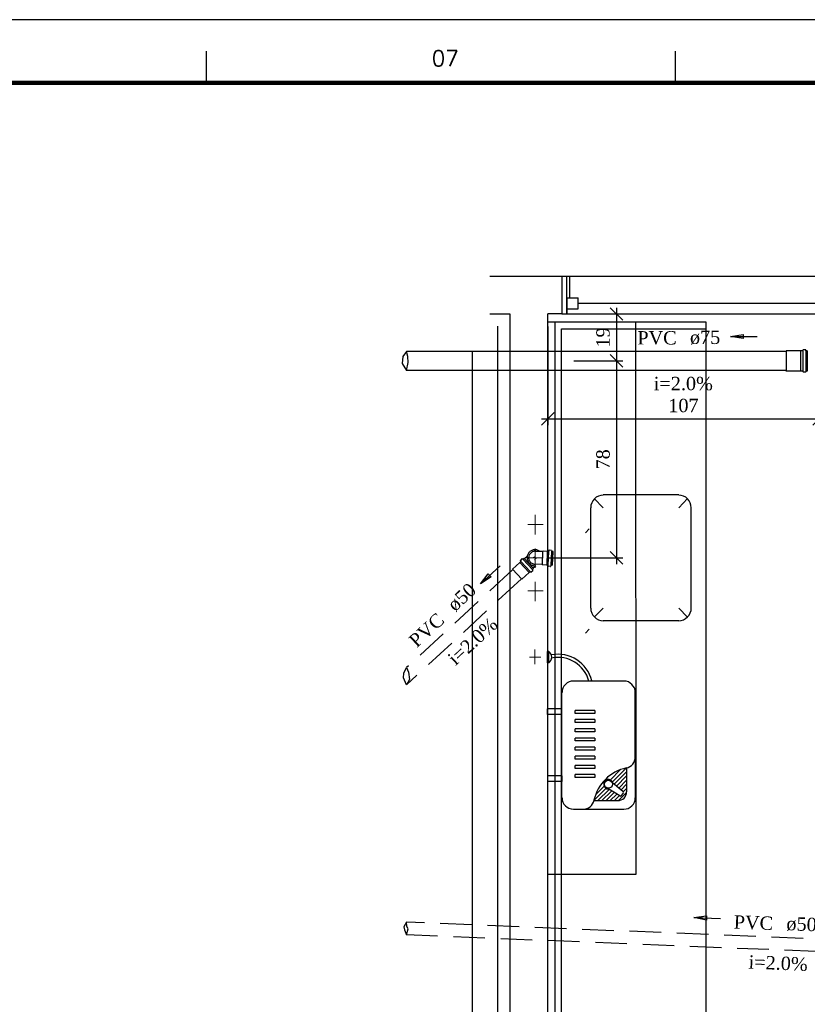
# Model space of a CAD drawing. Header units: millimetres. Extents: x 481 to 729890, y -1 to 83.
# Tile 36 of 60: x 522 to 535, y 67 to 83. Entities that reach past the tile are written whole.
import ezdxf

# ---------------------------------------------------------------- set-up
doc = ezdxf.new("R2010")
doc.units = ezdxf.units.MM
doc.header["$MEASUREMENT"] = 0
doc.linetypes.add('Dashed', pattern=[0.75, 0.5, -0.25])
doc.layers.add('3', color=1, linetype='Continuous')
doc.layers.add('Margem', color=4, linetype='Continuous')
for name, color, linetype, lineweight in [('Simbolos', 1, 'Continuous', 30), ('SIMBOLOS INT', 8, 'Continuous', 5), ('Simbolos_int', 1, 'Continuous', 30), ('TQ-Sentido tubo', 7, 'Continuous', 20), ('TQ-Seção tubo', 1, 'Continuous', 30), ('TQ-Textos tubo', 7, 'Continuous', 20)]:
    doc.layers.add(name, color=color, linetype=linetype, lineweight=lineweight)
doc.styles.add('ROMANS', font='ROMANS')
doc.styles.add('TimesNewRoman', font='times.ttf')
doc.dimstyles.get("Standard").update_dxf_attribs({"dimtxt": 0.18, "dimasz": 0.18, "dimexe": 0.18, "dimexo": 0.0625, "dimgap": 0.09, "dimtad": 0, "dimtih": 1, "dimtoh": 1, "dimdec": 4, "dimzin": 0, "dimdsep": 46, "dimtxsty": 'Standard', "dimcen": 0.09, "dimadec": 0, "dimazin": 0, "dimtfac": 1, "dimtdec": 4, "dimtofl": 0, "dimtmove": 0, "dimatfit": 3, "dimfxl": 0, "dimtolj": 1, "dimtzin": 0, "dimarcsym": 0})
doc.dimstyles.new('UM_25.000000', dxfattribs={"dimtxt": 0.18, "dimasz": 0.2, "dimexe": 0.1, "dimexo": 0.2, "dimgap": 0, "dimtad": 1, "dimtih": 1, "dimtoh": 1, "dimdec": 1, "dimlfac": 25, "dimzin": 0, "dimdsep": 46, "dimtxsty": 'Standard', "dimblk": 'CLOSED', "dimblk1": 'CLOSED', "dimblk2": 'CLOSED', "dimcen": 0.09, "dimdle": 0.1, "dimadec": 1, "dimazin": 2, "dimtfac": 1, "dimtdec": 4, "dimtofl": 0, "dimtmove": 0, "dimatfit": 3, "dimldrblk": 'CLOSED', "dimfxl": 0, "dimtolj": 1, "dimarcsym": 0})

# ---------------------------------------------------------------- blocks, each defined once
blk = doc.blocks.new('_OBLIQUE')
at = {"color": 0, "linetype": 'ByBlock', "lineweight": -2}
blk.add_line((-0.5, -0.5), (0.5, 0.5), dxfattribs=at)
blk = doc.blocks.new('*D16')
at = {"color": 0, "linetype": 'Continuous', "lineweight": -2}
for p, q in [((531.791, 78.319), (531.791, 77.375)), ((531.128, 78.219), (531.891, 78.219)), ((531.119, 77.475), (531.891, 77.475))]:
    blk.add_line(p, q, dxfattribs=at)
at = {"layer": 'Defpoints', "color": 0}
for p in [(530.928, 78.219), (530.919, 77.475), (531.791, 77.475)]:
    blk.add_point(p, dxfattribs=at)
at = {"color": 0, "lineweight": -2, "xscale": 0.2, "yscale": 0.2, "zscale": 0.2}
for p, rotation in [((531.791, 78.219), 90), ((531.791, 77.475), 270)]:
    blk.add_blockref('_OBLIQUE', p, dxfattribs=dict(at, rotation=rotation))
at = {"color": 7, "insert": (531.579, 77.847), "char_height": 0.2118, "attachment_point": 5, "rotation": 90, "style": 'TimesNewRoman'}
blk.add_mtext('\\A1;19', dxfattribs=at)
blk = doc.blocks.new('*D17')
at = {"color": 0, "linetype": 'Continuous', "lineweight": -2}
for p, q in [((531.792, 77.575), (531.792, 74.258)), ((531.119, 77.475), (531.892, 77.475)), ((530.703, 74.358), (531.892, 74.358))]:
    blk.add_line(p, q, dxfattribs=at)
at = {"layer": 'Defpoints', "color": 0}
for p in [(530.919, 77.475), (530.503, 74.358), (531.792, 74.358)]:
    blk.add_point(p, dxfattribs=at)
at = {"color": 0, "lineweight": -2, "xscale": 0.2, "yscale": 0.2, "zscale": 0.2}
for p, rotation in [((531.792, 77.475), 90), ((531.792, 74.358), 270)]:
    blk.add_blockref('_OBLIQUE', p, dxfattribs=dict(at, rotation=rotation))
at = {"color": 7, "insert": (531.58, 75.916), "char_height": 0.2118, "attachment_point": 5, "rotation": 90, "style": 'TimesNewRoman'}
blk.add_mtext('\\A1;78', dxfattribs=at)
blk = doc.blocks.new('*D18')
at = {"color": 0, "linetype": 'Continuous', "lineweight": -2}
for p, q in [((530.703, 78.019), (530.703, 76.456)), ((535.001, 77.275), (535.001, 76.456)), ((530.603, 76.556), (535.101, 76.556))]:
    blk.add_line(p, q, dxfattribs=at)
at = {"layer": 'Defpoints', "color": 0}
for p in [(530.703, 78.219), (535.001, 77.475), (535.001, 76.556)]:
    blk.add_point(p, dxfattribs=at)
at = {"color": 0, "lineweight": -2, "xscale": 0.2, "yscale": 0.2, "zscale": 0.2, "rotation": 180}
blk.add_blockref('_OBLIQUE', (530.703, 76.556), dxfattribs=at)
at = {"color": 0, "lineweight": -2, "xscale": 0.2, "yscale": 0.2, "zscale": 0.2}
blk.add_blockref('_OBLIQUE', (535.001, 76.556), dxfattribs=at)
at = {"color": 7, "insert": (532.852, 76.768), "char_height": 0.2118, "attachment_point": 5, "rotation": 0.0057, "style": 'TimesNewRoman'}
blk.add_mtext('\\A1;107', dxfattribs=at)

msp = doc.modelspace()

# ---------------------------------------------------------------- linework, layer by layer
at = {"color": 7}
for p, q in [((530.9277, 78.8128), (529.7887, 78.8128)), ((531.0537, 78.8128), (530.9277, 78.8128)), ((537.8907, 78.8128), (530.9277, 78.8128)), ((530.9277, 78.8128), (530.9277, 78.2188)), ((531.0057, 78.2188), (531.0057, 78.8128)), ((531.0537, 78.4768), (531.0537, 78.8128)), ((531.0057, 78.4768), (531.1827, 78.4768)), ((531.0057, 78.4768), (531.0057, 78.2188)), ((531.1827, 78.2998), (531.1827, 78.4768)), ((531.0057, 78.2998), (531.1827, 78.2998)), ((537.6387, 78.3868), (531.1827, 78.3868)), ((529.7887, 78.2188), (530.1027, 78.2188)), ((530.1027, 78.2188), (530.1027, 61.5028)), ((530.7027, 62.0998), (530.7027, 78.2188)), ((530.9277, 78.2188), (530.7027, 78.2188)), ((530.9277, 78.2188), (531.0057, 78.2188)), ((530.9277, 78.2188), (537.8907, 78.2188)), ((529.9077, 78.0238), (529.9077, 61.5028)), ((530.8197, 78.0958), (533.2077, 78.0958)), ((530.8197, 63.0508), (530.8197, 78.0958)), ((533.2077, 78.0958), (533.2077, 63.0508)), ((530.9187, 77.9818), (533.2077, 77.9818)), ((530.9187, 63.0508), (530.9187, 77.9818)), ((529.5087, 77.6218), (529.5087, 61.9018))]:
    msp.add_line(p, q, dxfattribs=at)
at = {"color": 8}
for p, q in [((532.7767, 75.3538), (531.5827, 75.3538)), ((531.5827, 75.1498), (531.4387, 75.2938)), ((532.7767, 75.1498), (532.9177, 75.2938)), ((531.3787, 75.1498), (531.3787, 73.5598)), ((532.9747, 73.5598), (532.9747, 75.1498)), ((531.3607, 74.8138), (531.3037, 74.7538)), ((531.5827, 73.5598), (531.4387, 73.4188)), ((532.7767, 73.5598), (532.9177, 73.4188)), ((531.5827, 73.3648), (532.7767, 73.3648)), ((531.3607, 73.2238), (531.3037, 73.1638)), ((530.7217, 72.8728), (530.6977, 72.8728)), ((530.6977, 72.6928), (530.6977, 72.8728)), ((530.7217, 72.6928), (530.7217, 72.8728)), ((530.7217, 72.6928), (530.7217, 72.8728)), ((530.7217, 72.6928), (530.6977, 72.6928)), ((531.9097, 72.4048), (531.1087, 72.4048)), ((530.9287, 70.5538), (530.9287, 72.2248)), ((532.0897, 71.2018), (532.0897, 72.2248)), ((530.9287, 71.9668), (530.6977, 71.9668)), ((530.6977, 71.8738), (530.6977, 71.9668)), ((530.9287, 71.8738), (530.9287, 71.9668)), ((531.1357, 71.8918), (531.1357, 71.9368)), ((531.4477, 71.9368), (531.1357, 71.9368)), ((531.4477, 71.9368), (531.4477, 71.8918)), ((530.9287, 71.8738), (530.6977, 71.8738)), ((531.4477, 71.8918), (531.1357, 71.8918)), ((531.1357, 71.7478), (531.1357, 71.7928)), ((531.4477, 71.7928), (531.1357, 71.7928)), ((531.4477, 71.7478), (531.1357, 71.7478)), ((531.4477, 71.7928), (531.4477, 71.7478)), ((531.1357, 71.6008), (531.1357, 71.6458)), ((531.4477, 71.6458), (531.1357, 71.6458)), ((531.4477, 71.6008), (531.1357, 71.6008)), ((531.4477, 71.6458), (531.4477, 71.6008)), ((531.1357, 71.4568), (531.1357, 71.5018)), ((531.4477, 71.5018), (531.1357, 71.5018)), ((531.4477, 71.4568), (531.1357, 71.4568)), ((531.4477, 71.5018), (531.4477, 71.4568)), ((531.1357, 71.3098), (531.1357, 71.3578)), ((531.4477, 71.3578), (531.1357, 71.3578)), ((531.4477, 71.3098), (531.1357, 71.3098)), ((531.4477, 71.3578), (531.4477, 71.3098)), ((531.1357, 71.1658), (531.1357, 71.2138)), ((531.4477, 71.2138), (531.1357, 71.2138)), ((531.4477, 71.1658), (531.1357, 71.1658)), ((531.4477, 71.2138), (531.4477, 71.1658)), ((532.0897, 71.2018), (532.0897, 70.5538)), ((531.1357, 71.0218), (531.1357, 71.0668)), ((531.4477, 71.0668), (531.1357, 71.0668)), ((531.4477, 71.0218), (531.1357, 71.0218)), ((531.4477, 71.0668), (531.4477, 71.0218)), ((531.8557, 71.0008), (531.6937, 70.8358)), ((531.9487, 71.0278), (531.7297, 70.8058)), ((531.9517, 71.0278), (531.9517, 70.6498)), ((530.9287, 70.9048), (530.6977, 70.9048)), ((530.6977, 70.9048), (530.6977, 70.8118)), ((530.9287, 70.8118), (530.6977, 70.8118)), ((530.9287, 70.9048), (530.9287, 70.8118)), ((531.1357, 70.8778), (531.1357, 70.9228)), ((531.4477, 70.9228), (531.1357, 70.9228)), ((531.4477, 70.8778), (531.1357, 70.8778)), ((531.4477, 70.9228), (531.4477, 70.8778)), ((531.8947, 70.6558), (531.6997, 70.8178)), ((531.9517, 70.9648), (531.7567, 70.7698)), ((531.9517, 70.9018), (531.7927, 70.7398)), ((531.9517, 70.8358), (531.8287, 70.7098)), ((531.6247, 70.7038), (531.4357, 70.5148)), ((531.5947, 70.7398), (531.4627, 70.6078)), ((531.6757, 70.6888), (531.4987, 70.5118)), ((531.7147, 70.6618), (531.5617, 70.5118)), ((531.8437, 70.5838), (531.6277, 70.7158)), ((531.9517, 70.7698), (531.8647, 70.6798)), ((531.9517, 70.7038), (531.8977, 70.6498)), ((531.4357, 70.5118), (531.8137, 70.5118)), ((531.7567, 70.6378), (531.6277, 70.5118)), ((531.7957, 70.6138), (531.6937, 70.5118)), ((531.8377, 70.5898), (531.7597, 70.5118)), ((531.9517, 70.6378), (531.8257, 70.5118)), ((531.8737, 70.5898), (531.8977, 70.6258)), ((531.1087, 70.3738), (531.9097, 70.3738))]:
    msp.add_line(p, q, dxfattribs=at)
at = {"color": 7, "linetype": 'Continuous'}
msp.add_lwpolyline([(530.7027, 78.0958), (532.0917, 78.0958), (532.0977, 69.3418), (530.7027, 69.3418)], dxfattribs=at)
at = {"color": 8}
msp.add_circle((531.6637, 70.7698), 0.0626, dxfattribs=at)
for centre, radius, start, end in [((531.5827, 75.1498), 0.199, 90.0004, 180), ((532.7767, 75.1498), 0.199, 0.00041, 90.0004), ((531.5827, 73.5598), 0.199, 180, 270), ((532.7767, 73.5598), 0.199, 270, 0.00041), ((530.6557, 72.7828), 0.1101, 305.493, 54.5067), ((530.8687, 72.2818), 0.5459, 13.129, 101.264), ((530.8657, 72.2728), 0.5059, 14.9976, 101.493), ((531.1087, 72.2248), 0.1792, 89.9998, 180), ((531.9097, 72.2248), 0.1792, 0.00021, 89.9998), ((531.9097, 71.2018), 0.1792, 282.187, 0.00019), ((532.0897, 70.3738), 0.6696, 102.187, 167.813), ((531.6637, 70.7698), 0.0753, 16.0271, 272.81), ((531.8827, 70.6378), 0.0209, 324.419, 50.0649), ((531.1087, 70.5538), 0.1792, 180, 270), ((531.2617, 70.5538), 0.1792, 270, 347.813), ((531.8137, 70.6498), 0.1386, 270, 0.00018), ((531.8557, 70.6018), 0.0209, 238.772, 324.419), ((531.9097, 70.5538), 0.1792, 270, 0.00018)]:
    msp.add_arc(centre, radius, start, end, dxfattribs=at)
at = {"layer": '3', "color": 1}
for p, q in [((528.4109, 77.543), (528.4009, 77.4323)), ((528.4658, 77.6248), (528.4109, 77.543)), ((528.4881, 77.543), (528.4658, 77.6248)), ((528.4948, 77.4491), (528.4881, 77.543)), ((528.4009, 77.4323), (528.4658, 77.3248)), ((528.4658, 77.3248), (528.4948, 77.4491))]:
    msp.add_line(p, q, dxfattribs=at)
at = {"layer": '3', "color": 1, "linetype": 'Dashed'}
for p, q in [((528.4169, 72.4532), (528.4246, 72.5301)), ((528.4246, 72.5301), (528.4658, 72.6166)), ((528.4658, 72.6166), (528.499, 72.5455)), ((528.499, 72.5455), (528.5118, 72.4301)), ((528.4658, 72.3446), (528.4169, 72.4532)), ((528.5118, 72.4301), (528.4658, 72.3446)), ((528.4658, 68.5842), (528.4251, 68.5111)), ((528.4251, 68.5111), (528.4348, 68.4649)), ((528.4738, 68.5184), (528.4658, 68.5842)), ((528.4658, 68.3839), (528.4932, 68.477)), ((528.4932, 68.477), (528.4738, 68.5184)), ((528.4348, 68.4649), (528.4658, 68.3839))]:
    msp.add_line(p, q, dxfattribs=at)
at = {"layer": 'Margem', "color": 1}
for p, q in [((628.2443, 82.8807), (480.7443, 82.8807)), ((525.2943, 82.3807), (525.2943, 81.8807)), ((532.7193, 82.3807), (532.7193, 81.8807))]:
    msp.add_line(p, q, dxfattribs=at)
at = {"layer": 'Margem', "lineweight": 100}
msp.add_line((483.2443, 81.8807), (627.2443, 81.8807), dxfattribs=at)
at = {"layer": 'Simbolos'}
for p, q in [((534.4791, 77.6338), (534.4771, 77.6318)), ((534.4771, 77.6318), (534.4771, 77.3178)), ((534.7051, 77.6338), (534.4791, 77.6338)), ((534.7061, 77.6348), (534.7051, 77.6338)), ((534.7401, 77.6348), (534.7061, 77.6348)), ((534.7441, 77.6388), (534.7451, 77.6488)), ((534.7841, 77.6518), (534.7491, 77.6518)), ((534.7911, 77.6368), (534.7881, 77.6488)), ((534.8131, 77.6338), (534.7951, 77.6338)), ((534.8131, 77.6338), (534.8131, 77.3158)), ((534.4791, 77.3158), (534.4771, 77.3178)), ((534.7051, 77.3158), (534.4791, 77.3158)), ((534.7061, 77.3148), (534.7051, 77.3158)), ((534.7401, 77.3148), (534.7061, 77.3148)), ((534.7441, 77.3108), (534.7451, 77.3008)), ((534.7841, 77.2978), (534.7491, 77.2978)), ((534.7911, 77.3128), (534.7881, 77.3008)), ((534.8131, 77.3158), (534.7951, 77.3158))]:
    msp.add_line(p, q, dxfattribs=at)
at = {"layer": 'Simbolos', "linetype": 'Dashed'}
for p, q in [((530.6209, 74.4541), (530.52, 74.4582)), ((530.6283, 74.4618), (530.6209, 74.4541)), ((530.6952, 74.459), (530.6283, 74.4618)), ((530.6962, 74.459), (530.6952, 74.459)), ((530.7152, 74.4582), (530.6962, 74.459)), ((530.7208, 74.473), (530.7193, 74.4621)), ((530.7599, 74.4744), (530.7249, 74.4758)), ((530.7638, 74.4712), (530.7663, 74.4591)), ((530.7871, 74.4553), (530.7701, 74.456)), ((530.7782, 74.2375), (530.7871, 74.4553)), ((530.2605, 74.2826), (530.1458, 74.1769)), ((530.2612, 74.2833), (530.2605, 74.2826)), ((530.2752, 74.2962), (530.2612, 74.2833)), ((530.2687, 74.3106), (530.2754, 74.3018)), ((530.2954, 74.3392), (530.2696, 74.3155)), ((530.3003, 74.3398), (530.3107, 74.333)), ((530.3282, 74.345), (530.3157, 74.3335)), ((530.3282, 74.345), (530.4759, 74.1847)), ((530.3777, 74.3799), (530.333, 74.3397)), ((530.6127, 74.2522), (530.5118, 74.2563)), ((530.6194, 74.2439), (530.6127, 74.2522)), ((530.6863, 74.2412), (530.6194, 74.2439)), ((530.6873, 74.2412), (530.6863, 74.2412)), ((530.7063, 74.2404), (530.6873, 74.2412)), ((530.4082, 74.1223), (530.2935, 74.0166)), ((530.409, 74.123), (530.4082, 74.1223)), ((530.4229, 74.1359), (530.409, 74.123)), ((530.4368, 74.1282), (530.4286, 74.1357)), ((530.4675, 74.1525), (530.4418, 74.1287)), ((530.4684, 74.1574), (530.4625, 74.1682)), ((530.4759, 74.1847), (530.4634, 74.1732)), ((530.5148, 74.2312), (530.471, 74.19)), ((530.7107, 74.2252), (530.7101, 74.2362)), ((530.7495, 74.2206), (530.7146, 74.222)), ((530.7536, 74.2235), (530.7571, 74.2353)), ((530.7782, 74.2375), (530.7612, 74.2382))]:
    msp.add_line(p, q, dxfattribs=at)
at = {"layer": 'Simbolos'}
for centre, start, end in [((534.7401, 77.6388), 270, 355), ((534.7491, 77.6478), 90, 175), ((534.7841, 77.6478), 15, 90), ((534.7951, 77.6378), 195, 270), ((534.7401, 77.3108), 5, 90), ((534.7491, 77.3018), 185, 270), ((534.7841, 77.3018), 270, 345), ((534.7951, 77.3118), 90, 165)]:
    msp.add_arc(centre, 0.004, start, end, dxfattribs=at)
at = {"layer": 'Simbolos', "linetype": 'Dashed'}
for centre, radius, start, end in [((530.5029, 74.3578), 0.1022, 80.4875, 274.835), ((530.7154, 74.4622), 0.004, 267.661, 352.661), ((530.7248, 74.4718), 0.004, 87.6612, 172.661), ((530.7597, 74.4704), 0.004, 12.6612, 87.6612), ((530.7703, 74.46), 0.004, 192.661, 267.661), ((530.2723, 74.3126), 0.004, 132.661, 217.661), ((530.2725, 74.2991), 0.004, 312.661, 37.6612), ((530.2981, 74.3363), 0.004, 57.6612, 132.661), ((530.313, 74.3364), 0.004, 237.661, 312.661), ((530.4257, 74.1329), 0.004, 47.6612, 132.661), ((530.4391, 74.1317), 0.004, 227.661, 312.661), ((530.4661, 74.1702), 0.004, 132.661, 207.661), ((530.4648, 74.1554), 0.004, 312.661, 27.6612), ((530.7061, 74.2364), 0.004, 2.66118, 87.6612), ((530.7147, 74.226), 0.004, 182.661, 267.661), ((530.7497, 74.2246), 0.004, 267.661, 342.661), ((530.7611, 74.2342), 0.004, 87.6612, 162.661)]:
    msp.add_arc(centre, radius, start, end, dxfattribs=at)
at = {"layer": 'SIMBOLOS INT', "linetype": 'Continuous'}
for p, q in [((530.5027, 74.8858), (530.5027, 75.0388)), ((530.5027, 75.0388), (530.5027, 74.7268)), ((530.5027, 74.8858), (530.3887, 74.8858)), ((530.3887, 74.8858), (530.6287, 74.8858)), ((530.5027, 73.8328), (530.5027, 73.9738)), ((530.5027, 73.9738), (530.5027, 73.6678)), ((530.5027, 73.8328), (530.3887, 73.8328)), ((530.3887, 73.8328), (530.6287, 73.8328)), ((530.4967, 72.6718), (530.4967, 72.9058)), ((530.4967, 72.7828), (530.4127, 72.7828)), ((530.4127, 72.7828), (530.5957, 72.7828)), ((530.4967, 72.7828), (530.4967, 72.6718))]:
    msp.add_line(p, q, dxfattribs=at)
at = {"layer": 'SIMBOLOS INT', "linetype": 'Dashed'}
for p, q in [((530.5027, 74.3578), (530.5027, 74.5018)), ((530.5027, 74.5018), (530.5027, 74.1958)), ((530.5027, 74.3578), (530.3887, 74.3578)), ((530.3887, 74.3578), (530.6287, 74.3578))]:
    msp.add_line(p, q, dxfattribs=at)
at = {"layer": 'Simbolos_int'}
for p, q in [((534.7061, 77.6348), (534.7061, 77.3148)), ((534.7441, 77.6338), (534.7441, 77.3158)), ((534.7921, 77.6338), (534.7921, 77.3158))]:
    msp.add_line(p, q, dxfattribs=at)
at = {"layer": 'Simbolos_int', "linetype": 'Dashed'}
for p, q in [((530.6209, 74.4541), (530.6127, 74.2522)), ((530.6962, 74.459), (530.6873, 74.2412)), ((530.7093, 74.2403), (530.7182, 74.4581)), ((530.7582, 74.2383), (530.7671, 74.4561)), ((530.2612, 74.2833), (530.409, 74.123)), ((530.2774, 74.2982), (530.4252, 74.1379)), ((530.3135, 74.3314), (530.4612, 74.1711)), ((530.471, 74.19), (530.333, 74.3397)), ((530.5029, 74.3578), (530.4729, 74.359)), ((530.5029, 74.3578), (530.5014, 74.3218)), ((530.5029, 74.3578), (530.5039, 74.3828)), ((530.5029, 74.3578), (530.5319, 74.3566)), ((530.1458, 74.1769), (530.2935, 74.0166))]:
    msp.add_line(p, q, dxfattribs=at)
msp.add_arc((530.5029, 74.3578), 0.1272, 50.5219, 304.8, dxfattribs=at)
at = {"layer": 'TQ-Seção tubo'}
for p, q in [((534.4771, 77.6248), (528.4658, 77.6248)), ((534.4771, 77.3248), (528.4658, 77.3248))]:
    msp.add_line(p, q, dxfattribs=at)
at = {"layer": 'TQ-Seção tubo', "linetype": 'Dashed'}
for p, q in [((530.1519, 74.1703), (528.4658, 72.6166)), ((530.2874, 74.0232), (528.4658, 72.3446)), ((536.9935, 68.2359), (528.4658, 68.5842)), ((537.2023, 68.0271), (528.4658, 68.3839))]:
    msp.add_line(p, q, dxfattribs=at)

# ---------------------------------------------------------------- texts
at = {"layer": 'Margem', "color": 1, "insert": (529.0801, 82.1437), "char_height": 0.25, "width": 1.479069, "attachment_point": 8, "line_spacing_factor": 0.798, "style": 'ROMANS'}
msp.add_mtext('07', dxfattribs=at)
at = {"layer": 'TQ-Textos tubo', "char_height": 0.2118, "line_spacing_factor": 0.798, "style": 'TimesNewRoman'}
for s, insert, width, attachment_point in [('PVC', (532.7446, 77.7307), 1.071317, 9), ('ø75', (532.9556, 77.7307), 0.829666, 7), ('i=2.0%', (532.8506, 77.0067), 1.613688, 8)]:
    msp.add_mtext(s, dxfattribs=dict(at, insert=insert, width=width, attachment_point=attachment_point))
for s, insert, width, attachment_point, rotation in [('ø50', (529.2446, 73.4858), 0.829666, 7, 42.66244), ('PVC', (529.0886, 73.3418), 1.071317, 9, 42.66244), ('i=2.0%', (529.5896, 72.9548), 1.613688, 8, 42.66244), ('PVC', (534.2667, 68.4549), 1.071317, 9, 357.66233), ('ø50 mm', (534.4787, 68.4459), 1.825803, 7, 357.66233), ('i=2.0%', (534.3477, 67.8269), 1.613688, 8, 357.66233)]:
    msp.add_mtext(s, dxfattribs=dict(at, insert=insert, width=width, attachment_point=attachment_point, rotation=rotation))

# ---------------------------------------------------------------- dimensions: what is measured, and where the dimension line sits
at = {"linetype": 'Continuous'}
for base, p1, p2, text, picture, middle in [((531.7909, 77.4748), (530.9277, 78.2188), (530.9187, 77.4748), '19', '*D16', (531.5791, 77.8468)), ((531.7916, 74.3578), (530.9187, 77.4748), (530.5029, 74.3578), '78', '*D17', (531.5798, 75.9163))]:
    dim = msp.add_linear_dim(base=base, p1=p1, p2=p2, angle=90, text=text, dimstyle='UM_25.000000', override={"dimtxt": 0.2118, "dimasz": 0.2, "dimexe": 0.1, "dimexo": 0.2, "dimtad": 1, "dimtih": 0, "dimtoh": 0, "dimdec": 1, "dimlfac": 25, "dimzin": 8, "dimtxsty": 'TimesNewRoman', "dimblk": 'OBLIQUE', "dimblk1": 'OBLIQUE', "dimblk2": 'OBLIQUE', "dimsah": 1, "dimdle": 0.1, "dimse1": 0, "dimse2": 0, "dimclrt": 7, "dimadec": 1, "dimazin": 3, "dimtmove": 2, "dimldrblk": 'OBLIQUE'}, dxfattribs=at)
    dim.commit()
    dim.dimension.update_dxf_attribs({"geometry": picture, "text_midpoint": middle, "dimtype": 160, "text_rotation": 90})
dim = msp.add_linear_dim(base=(535.0009, 76.5564), p1=(530.7027, 78.2188), p2=(535.0009, 77.4748), text='107', dimstyle='UM_25.000000', override={"dimtxt": 0.2118, "dimasz": 0.2, "dimexe": 0.1, "dimexo": 0.2, "dimtad": 1, "dimtih": 0, "dimtoh": 0, "dimdec": 1, "dimlfac": 25, "dimzin": 8, "dimtxsty": 'TimesNewRoman', "dimblk": 'OBLIQUE', "dimblk1": 'OBLIQUE', "dimblk2": 'OBLIQUE', "dimsah": 1, "dimdle": 0.1, "dimse1": 0, "dimse2": 0, "dimclrt": 7, "dimadec": 1, "dimazin": 3, "dimtmove": 2, "dimldrblk": 'OBLIQUE'}, dxfattribs=at)
dim.commit()
dim.dimension.update_dxf_attribs({"geometry": '*D18', "text_midpoint": (532.8518, 76.7682), "dimtype": 160, "text_rotation": 0.00573})

# ---------------------------------------------------------------- leaders
at = {"layer": 'TQ-Sentido tubo'}
for points in [[(533.5954, 77.8614), (534.019, 77.8614)], [(529.6375, 73.9432), (529.949, 74.2302)], [(533.016, 68.6582), (533.4393, 68.6409)]]:
    msp.add_leader(points, dimstyle='Standard', override={"dimasz": 0.2, "dimldrblk": 'CLOSED'}, dxfattribs=at)

doc.saveas('drawing.dxf')
